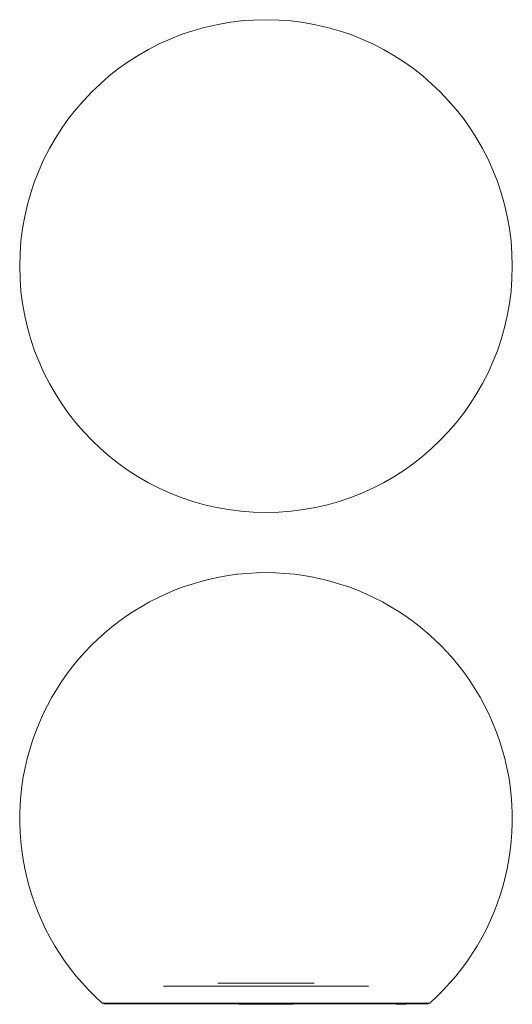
# Model space of a CAD drawing. Header units: millimetres. Extents: x -395 to 395, y -1184 to 395.
import ezdxf

# ---------------------------------------------------------------- set-up
doc = ezdxf.new("R2010")
doc.units = ezdxf.units.MM

msp = doc.modelspace()

# ---------------------------------------------------------------- linework, layer by layer
at = {"color": 7, "linetype": 'Continuous', "lineweight": 15}
for p, q in [((77.5, -1149.7), (-77.5, -1149.7)), ((164.5, -1154.7), (-164.5, -1154.7)), ((-259.4, -1182.7), (259.4, -1182.7)), ((-43.4, -1182.7), (-43.4, -1183.5)), ((-43.4, -1183.5), (-43.4, -1182.7)), ((-11.4, -1183.5), (-43.4, -1183.5)), ((-41.3, -1183.5), (-41.3, -1182.7)), ((-36.8, -1183.5), (-36.8, -1182.7)), ((-35, -1183.5), (-35, -1182.7)), ((-30.7, -1183.5), (-30.7, -1182.7)), ((-29.2, -1183.5), (-29.2, -1182.7)), ((-29.1, -1183.5), (-29.1, -1182.7)), ((-26.2, -1183.5), (-26.2, -1182.7)), ((-20.8, -1183.5), (-20.8, -1182.7)), ((-14.1, -1183.5), (-14.1, -1182.7)), ((-11.4, -1183.5), (-11.4, -1182.7)), ((-11.4, -1183.5), (-11.4, -1182.7)), ((-9.4, -1183.5), (-11.2, -1183.5)), ((-9.1, -1183.5), (-9.1, -1182.7)), ((0.3, -1183.5), (-9.1, -1183.5)), ((-8.7, -1183.5), (-8.7, -1182.7)), ((-7.5, -1182.7), (-7.5, -1183.5)), ((-5.8, -1183.5), (-5.8, -1182.7)), ((-3.7, -1183.5), (-3.7, -1182.7)), ((0, -1183.5), (0, -1182.7)), ((0.4, -1183.5), (0.4, -1182.7)), ((0.4, -1183.5), (0.4, -1182.7)), ((0.4, -1183.5), (0.4, -1182.7)), ((2.1, -1183.5), (0.4, -1183.5)), ((2.1, -1182.7), (2.1, -1183.5)), ((7.6, -1183.5), (2.1, -1183.5)), ((2.6, -1183.5), (2.6, -1182.7)), ((3.6, -1183.5), (3.6, -1182.7)), ((4.6, -1183.5), (4.6, -1182.7)), ((5.1, -1183.5), (5.1, -1182.7)), ((5.4, -1183.5), (5.4, -1182.7)), ((6.1, -1183.5), (6.1, -1182.7)), ((7.1, -1183.5), (7.1, -1182.7)), ((7.6, -1183.5), (7.6, -1182.7)), ((7.8, -1183.5), (7.7, -1183.5)), ((7.9, -1183.5), (7.9, -1182.7)), ((18.7, -1183.5), (7.9, -1183.5)), ((8.4, -1183.5), (8.4, -1182.7)), ((9.5, -1182.7), (9.5, -1183.5)), ((11.2, -1183.5), (11.2, -1182.7)), ((13.3, -1183.5), (13.3, -1182.7)), ((15.4, -1183.5), (15.4, -1182.7)), ((17.1, -1183.5), (17.1, -1182.7)), ((18.3, -1183.5), (18.3, -1182.7)), ((18.7, -1183.5), (18.7, -1182.7)), ((18.8, -1183.5), (18.8, -1182.7)), ((20.3, -1183.5), (18.8, -1183.5)), ((19.3, -1183.5), (19.3, -1182.7)), ((20.3, -1183.5), (20.3, -1182.7)), ((20.4, -1182.7), (20.4, -1183.5)), ((31.2, -1183.5), (20.4, -1183.5)), ((20.8, -1183.5), (20.8, -1182.7)), ((21.8, -1183.5), (21.8, -1182.7)), ((22.9, -1183.5), (22.9, -1182.7)), ((23.3, -1183.5), (23.3, -1182.7)), ((23.5, -1183.5), (23.5, -1182.7)), ((24, -1183.5), (24, -1182.7)), ((24.8, -1183.5), (24.8, -1182.7)), ((25.8, -1183.5), (25.8, -1182.7)), ((26.7, -1183.5), (26.7, -1182.7)), ((27.5, -1183.5), (27.5, -1182.7)), ((28.1, -1183.5), (28.1, -1182.7)), ((28.3, -1183.5), (28.3, -1182.7)), ((28.5, -1183.5), (28.5, -1182.7)), ((28.6, -1183.5), (28.6, -1182.7)), ((28.7, -1183.5), (28.7, -1182.7)), ((29.7, -1183.5), (29.7, -1182.7)), ((30.7, -1183.5), (30.7, -1182.7)), ((31.2, -1183.5), (31.2, -1182.7)), ((32.6, -1183.5), (31.3, -1183.5)), ((32.6, -1183.5), (32.6, -1182.7)), ((43.4, -1183.5), (32.6, -1183.5)), ((33.1, -1183.5), (33.1, -1182.7)), ((34.3, -1183.5), (34.3, -1182.7)), ((36, -1183.5), (36, -1182.7)), ((38, -1183.5), (38, -1182.7)), ((40.5, -1183.5), (40.5, -1182.7)), ((40.6, -1183.5), (40.6, -1182.7)), ((41, -1182.7), (41, -1183.5)), ((41.4, -1183.5), (41.4, -1182.7)), ((42, -1183.5), (42, -1182.7)), ((43, -1183.5), (43, -1182.7)), ((43.4, -1183.5), (43.4, -1182.7)), ((208.8, -1182.7), (208.8, -1183.5)), ((225, -1183.5), (208.8, -1183.5)), ((209, -1183.5), (209, -1182.7)), ((210.1, -1183.5), (210.1, -1182.7)), ((211.9, -1183.5), (211.9, -1182.7)), ((215.3, -1183.5), (215.3, -1182.7)), ((218.4, -1183.5), (218.4, -1182.7)), ((220.1, -1182.7), (220.1, -1183.5)), ((220.7, -1183.5), (220.7, -1182.7)), ((221.3, -1183.5), (221.3, -1182.7)), ((224.8, -1183.5), (224.8, -1182.7)), ((225, -1183.5), (225, -1182.7))]:
    msp.add_line(p, q, dxfattribs=at)
at = {"color": 8, "linetype": 'Continuous', "lineweight": 15}
msp.add_line((262.7, -1181.5), (-262.7, -1181.5), dxfattribs=at)
at = {"color": 7, "linetype": 'Continuous', "lineweight": 15, "flags": 128}
for points in [[(-262.7, -1181.5), (-261.1, -1182.4), (-259.4, -1182.7)], [(259.4, -1182.7), (261.1, -1182.4), (262.7, -1181.5)]]:
    msp.add_lwpolyline(points, dxfattribs=at)
at = {"color": 7, "linetype": 'Continuous', "lineweight": 15}
msp.add_circle((0, 0), 395, dxfattribs=at)
for start, end in [(90, 228.3135), (311.6865, 90)]:
    msp.add_arc((0, -886.5), 395, start, end, dxfattribs=at)

doc.saveas('drawing.dxf')
